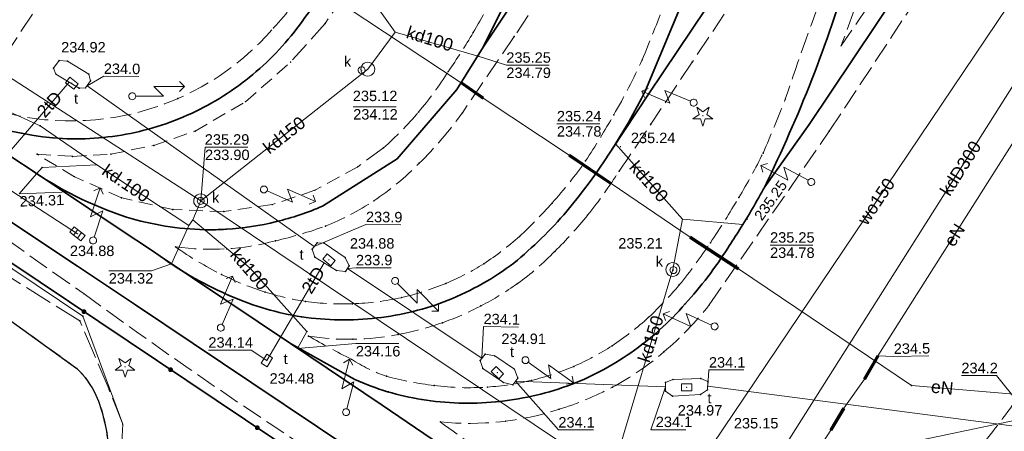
# Model space of a CAD drawing. Header units: metres. Extents: x 6603648 to 6604252, y 5739748 to 5740166.
# Tile 23 of 114: x 6603792 to 6603863, y 5739862 to 5739892. Entities that reach past the tile are written whole.
import ezdxf
from ezdxf.enums import TextEntityAlignment as Align

# ---------------------------------------------------------------- set-up
doc = ezdxf.new("R2010")
doc.units = ezdxf.units.M
for name, pattern in [('PRZER2-1', [1.5, 1, -0.5]), ('PRZER3-1', [2, 1.5, -0.5]), ('PRZER4-1', [2.5, 2, -0.5])]:
    doc.linetypes.add(name, pattern=pattern)
doc.layers.get('0').update_dxf_attribs({"linetype": 'CONTINUOUS'})
for name, color, linetype, lineweight, true_color in [('GSLKOG', 7, 'CONTINUOUS', 35, 0x0a0909), ('GSLKOU', 7, 'CONTINUOUS', 18, 0x0a0909), ('GSLKRW', 7, 'CONTINUOUS', 25, 0x0a0909), ('GSLTTR', 7, 'CONTINUOUS', 35, 0x0a0909), ('GSPPRB', 7, 'CONTINUOUS', 18, 0x0a0909), ('GSPRDI', 7, 'CONTINUOUS', 18, 0x008000), ('GSPWPS', 7, 'CONTINUOUS', 13, 0x0a0909), ('GSPWPS_O', 7, 'CONTINUOUS', 13, 0x0a0909), ('GSSINN', 7, 'CONTINUOUS', 18, 0x0a0909), ('GSSKOA', 7, 'CONTINUOUS', 18, 0x0a0909), ('GULENN', 1, 'CONTINUOUS', 18, 0xff0000), ('GULENN_O', 1, 'CONTINUOUS', 18, 0xff0000), ('GULEOR', 1, 'CONTINUOUS', 35, 0xff0000), ('GULKDP', 7, 'CONTINUOUS', 18, 0x803300), ('GULKDP_O', 7, 'CONTINUOUS', 18, 0x803300), ('GULTPR', 7, 'CONTINUOUS', 18, 0xff9100), ('GULTPR_O', 7, 'CONTINUOUS', 18, 0xff9100), ('GULWOP', 5, 'CONTINUOUS', 18, 0x0000ff), ('GULWOP_O', 5, 'CONTINUOUS', 18, 0x0000ff), ('GUPISL', 7, 'CONTINUOUS', 18, 0x0a0909), ('GUPKKS', 7, 'CONTINUOUS', 18, 0x0a0909), ('GUPKSD', 7, 'CONTINUOUS', 18, 0x803300), ('GUPKWZ', 7, 'CONTINUOUS', 18, 0x0a0909), ('GUPKWZ_O', 7, 'CONTINUOUS', 18, 0x0a0909), ('GUPTWZ', 7, 'CONTINUOUS', 18, 0x0a0909), ('GUPTWZ_O', 7, 'CONTINUOUS', 18, 0x0a0909), ('GUSIKP', 7, 'CONTINUOUS', 18, 0x0a0909), ('GZLTPR', 7, 'CONTINUOUS', 18, 0xff9100)]:
    doc.layers.add(name, color=color, linetype=linetype, lineweight=lineweight, true_color=true_color)
for name, color, linetype, true_color in [('GUPESH', 1, 'CONTINUOUS', 0xff0000), ('GUPESH_O', 1, 'CONTINUOUS', 0xff0000), ('GUPKSH', 7, 'CONTINUOUS', 0x803300), ('GUPKSH_O', 7, 'CONTINUOUS', 0x803300), ('GUPTSH', 7, 'CONTINUOUS', 0xff9100), ('GUPTSH_O', 7, 'CONTINUOUS', 0xff9100)]:
    doc.layers.add(name, color=color, linetype=linetype, true_color=true_color)
doc.styles.add('Arial', font='arial.ttf')

# ---------------------------------------------------------------- blocks, each defined once
blk = doc.blocks.new('GSPPRB0')
at = {"color": 0, "lineweight": 18}
blk.add_lwpolyline([(-0.007955, 0.0225), (0.007955, 0.0225), (0.0225, 0.007955), (0.0225, -0.007955), (0.007955, -0.0225), (-0.007955, -0.0225), (-0.0225, -0.007955), (-0.0225, 0.007955)], close=True, dxfattribs=at)
blk = doc.blocks.new('GSPWPS1')
blk.add_hatch(color=0).paths.add_polyline_path([(0, 0.045), (-0.011647, 0.043467), (-0.0225, 0.038971), (-0.03182, 0.03182), (-0.038971, 0.0225), (-0.043467, 0.011647), (-0.045, 0), (-0.043467, -0.011647), (-0.038971, -0.0225), (-0.03182, -0.03182), (-0.0225, -0.038971), (-0.011647, -0.043467), (0, -0.045), (0.011647, -0.043467), (0.0225, -0.038971), (0.03182, -0.03182), (0.038971, -0.0225), (0.043467, -0.011647), (0.045, 0), (0.043467, 0.011647), (0.038971, 0.0225), (0.03182, 0.03182), (0.0225, 0.038971), (0.011647, 0.043467)])
blk = doc.blocks.new('GUPISL1_5')
at = {"color": 0}
for points in [[(3.396745, 1.05234), (3.75, 0.7), (3.396745, 0.34766)], [(0.25, 0), (2.25, 0), (1.55, 0.7), (3.75, 0.7)]]:
    blk.add_lwpolyline(points, dxfattribs=at)
blk.add_lwpolyline([(0.25, 0), (0.241481, -0.064705), (0.216506, -0.125), (0.176777, -0.176777), (0.125, -0.216506), (0.064705, -0.241481), (0, -0.25), (-0.064705, -0.241481), (-0.125, -0.216506), (-0.176777, -0.176777), (-0.216506, -0.125), (-0.241481, -0.064705), (-0.25, 0), (-0.241481, 0.064705), (-0.216506, 0.125), (-0.176777, 0.176777), (-0.125, 0.216506), (-0.064705, 0.241481), (0, 0.25), (0.064705, 0.241481), (0.125, 0.216506), (0.176777, 0.176777), (0.216506, 0.125), (0.241481, 0.064705)], close=True, dxfattribs=at)
blk = doc.blocks.new('GUPESH1')
blk.add_hatch(color=0).paths.add_polyline_path([(0, 0.045), (-0.011647, 0.043467), (-0.0225, 0.038971), (-0.03182, 0.03182), (-0.038971, 0.0225), (-0.043467, 0.011647), (-0.045, 0), (-0.043467, -0.011647), (-0.038971, -0.0225), (-0.03182, -0.03182), (-0.0225, -0.038971), (-0.011647, -0.043467), (0, -0.045), (0.011647, -0.043467), (0.0225, -0.038971), (0.03182, -0.03182), (0.038971, -0.0225), (0.043467, -0.011647), (0.045, 0), (0.043467, 0.011647), (0.038971, 0.0225), (0.03182, 0.03182), (0.0225, 0.038971), (0.011647, 0.043467)])
blk = doc.blocks.new('GUPKKS1')
at = {"color": 0}
blk.add_lwpolyline([(0.5, -0.25), (-0.5, -0.25), (-0.5, 0.25), (0.5, 0.25)], close=True, dxfattribs=at)
for points in [[(-0.175, -0.25), (-0.175, 0.25)], [(0.175, -0.25), (0.175, 0.25)]]:
    blk.add_lwpolyline(points, dxfattribs=at)
blk = doc.blocks.new('GUPTSH1')
blk.add_hatch(color=0).paths.add_polyline_path([(0, 0.045), (-0.011647, 0.043467), (-0.0225, 0.038971), (-0.03182, 0.03182), (-0.038971, 0.0225), (-0.043467, 0.011647), (-0.045, 0), (-0.043467, -0.011647), (-0.038971, -0.0225), (-0.03182, -0.03182), (-0.0225, -0.038971), (-0.011647, -0.043467), (0, -0.045), (0.011647, -0.043467), (0.0225, -0.038971), (0.03182, -0.03182), (0.038971, -0.0225), (0.043467, -0.011647), (0.045, 0), (0.043467, 0.011647), (0.038971, 0.0225), (0.03182, 0.03182), (0.0225, 0.038971), (0.011647, 0.043467)])
blk = doc.blocks.new('GUPKWZ1_1')
at = {"color": 0}
blk.add_lwpolyline([(0.25, 0), (0.241481, -0.064705), (0.216506, -0.125), (0.176777, -0.176777), (0.125, -0.216506), (0.064705, -0.241481), (0, -0.25), (-0.064705, -0.241481), (-0.125, -0.216506), (-0.176777, -0.176777), (-0.216506, -0.125), (-0.241481, -0.064705), (-0.25, 0), (-0.241481, 0.064705), (-0.216506, 0.125), (-0.176777, 0.176777), (-0.125, 0.216506), (-0.064705, 0.241481), (0, 0.25), (0.064705, 0.241481), (0.125, 0.216506), (0.176777, 0.176777), (0.216506, 0.125), (0.241481, 0.064705)], close=True, dxfattribs=at)
blk = doc.blocks.new('GUPKSD1_1')
at = {"color": 0}
blk.add_lwpolyline([(0.5, 0), (0.482963, -0.12941), (0.433013, -0.25), (0.353553, -0.353553), (0.25, -0.433013), (0.12941, -0.482963), (0, -0.5), (-0.12941, -0.482963), (-0.25, -0.433013), (-0.353553, -0.353553), (-0.433013, -0.25), (-0.482963, -0.12941), (-0.5, 0), (-0.482963, 0.12941), (-0.433013, 0.25), (-0.353553, 0.353553), (-0.25, 0.433013), (-0.12941, 0.482963), (0, 0.5), (0.12941, 0.482963), (0.25, 0.433013), (0.353553, 0.353553), (0.433013, 0.25), (0.482963, 0.12941)], close=True, dxfattribs=at)
blk = doc.blocks.new('GSPRDI1')
blk.add_hatch(color=0).paths.add_polyline_path([(-0.045, 0), (-0.042798, -0.013906), (-0.036406, -0.02645), (-0.02645, -0.036406), (-0.013906, -0.042798), (0, -0.045), (0.013906, -0.042798), (0.02645, -0.036406), (0.036406, -0.02645), (0.042798, -0.013906), (0.045, 0), (0.042798, 0.013906), (0.036406, 0.02645), (0.02645, 0.036406), (0.013906, 0.042798), (0, 0.045), (-0.013906, 0.042798), (-0.02645, 0.036406), (-0.036406, 0.02645), (-0.042798, 0.013906)])
at = {"color": 0}
blk.add_lwpolyline([(0.088531, -0.272471), (-0.231778, -0.713338), (-0.231778, -0.168396), (-0.750048, 0), (-0.231778, 0.168396), (-0.231778, 0.713338), (0.088531, 0.272471), (0.606801, 0.440867), (0.286493, 0), (0.606801, -0.440867)], close=True, dxfattribs=at)
blk = doc.blocks.new('GUPTWZ1_3')
at = {"color": 0}
blk.add_lwpolyline([(0.375, -0.25), (-0.375, -0.25), (-0.375, 0.25), (0.375, 0.25)], close=True, dxfattribs=at)
blk = doc.blocks.new('GUPKSH1')
blk.add_hatch(color=0).paths.add_polyline_path([(0, 0.045), (-0.011647, 0.043467), (-0.0225, 0.038971), (-0.03182, 0.03182), (-0.038971, 0.0225), (-0.043467, 0.011647), (-0.045, 0), (-0.043467, -0.011647), (-0.038971, -0.0225), (-0.03182, -0.03182), (-0.0225, -0.038971), (-0.011647, -0.043467), (0, -0.045), (0.011647, -0.043467), (0.0225, -0.038971), (0.03182, -0.03182), (0.038971, -0.0225), (0.043467, -0.011647), (0.045, 0), (0.043467, 0.011647), (0.038971, 0.0225), (0.03182, 0.03182), (0.0225, 0.038971), (0.011647, 0.043467)])
blk = doc.blocks.new('GSLKOG2')
blk.add_hatch(color=0).paths.add_polyline_path([(0, 0.175), (-0.045293, 0.169037), (-0.0875, 0.151554), (-0.123744, 0.123744), (-0.151554, 0.0875), (-0.169037, 0.045293), (-0.175, 0), (-0.169037, -0.045293), (-0.151554, -0.0875), (-0.123744, -0.123744), (-0.0875, -0.151554), (-0.045293, -0.169037), (0, -0.175), (0.045293, -0.169037), (0.0875, -0.151554), (0.123744, -0.123744), (0.151554, -0.0875), (0.169037, -0.045293), (0.175, 0), (0.169037, 0.045293), (0.151554, 0.0875), (0.123744, 0.123744), (0.0875, 0.151554), (0.045293, 0.169037)])

msp = doc.modelspace()

# ---------------------------------------------------------------- linework, layer by layer
at = {"layer": 'GSLKOG', "color": 18, "linetype": 'Continuous', "lineweight": 35, "true_color": 0x0a0909}
msp.add_lwpolyline([(6603771.837, 5739885.495), (6603774.387, 5739885.838), (6603818.72, 5739856.164), (6603817.45, 5739847.15)], dxfattribs=at)
at = {"layer": 'GSLKOU', "color": 18, "linetype": 'PRZER3-1', "lineweight": 18, "true_color": 0x0a0909}
for points in [[(6603846.269, 5739918.904), (6603827.499, 5739890.773)], [(6603855.902, 5739912.366), (6603840.299, 5739888.929)], [(6603862.985, 5739907.797), (6603850.998, 5739890.073)], [(6603850.151, 5739883.965), (6603864.983, 5739906.437)], [(6603817.441, 5739897.042), (6603813.897, 5739891.7)], [(6603852.639, 5739894.557), (6603850.998, 5739890.073)], [(6603813.897, 5739891.7), (6603811.42, 5739888.93)], [(6603827.499, 5739890.773), (6603823.768, 5739885.297)], [(6603840.299, 5739888.929), (6603837.318, 5739884.468)], [(6603774.708, 5739887.725), (6603796.564, 5739872.269)], [(6603841.529, 5739871.49), (6603850.151, 5739883.965)], [(6603818.088, 5739882.763), (6603816.24, 5739881.41)]]:
    msp.add_lwpolyline(points, dxfattribs=at)
for points in [[(6603812.776, 5739894.728, -0.045807), (6603810.193, 5739891.386)], [(6603846.994, 5739886.262, -0.009866), (6603850.014, 5739894.774)], [(6603826.375, 5739894.431, -0.020434), (6603824.553, 5739891.054)], [(6603836.695, 5739889.086, 0.006316), (6603838.314, 5739893.15)], [(6603810.193, 5739891.386, -0.31729), (6603788.64, 5739886.01)], [(6603824.553, 5739891.054, -0.014948), (6603822.749, 5739888.247)], [(6603834.654, 5739885.145, 0.024868), (6603836.695, 5739889.086)], [(6603822.749, 5739888.247, -0.035382), (6603820.616, 5739885.344)], [(6603845.391, 5739882.399, 0.008291), (6603846.994, 5739886.262)], [(6603820.616, 5739885.344, -0.037658), (6603818.088, 5739882.763)], [(6603823.768, 5739885.297, -0.0456), (6603820.66, 5739881.664)], [(6603832.63, 5739881.834, 0.016514), (6603834.654, 5739885.145)], [(6603837.318, 5739884.468, -0.006388), (6603835.035, 5739881.102)], [(6603843.645, 5739879.204, 0.024859), (6603845.391, 5739882.399)], [(6603820.66, 5739881.664, -0.054483), (6603817.404, 5739878.968)], [(6603830.22, 5739878.805, 0.030817), (6603832.63, 5739881.834)], [(6603835.035, 5739881.102, -0.029968), (6603832.778, 5739877.946)], [(6603841.61, 5739875.952, 0.015175), (6603843.645, 5739879.204)], [(6603817.404, 5739878.968, -0.050221), (6603813.919, 5739877.148)], [(6603827.877, 5739876.407, 0.023613), (6603830.22, 5739878.805)], [(6603832.778, 5739877.946, -0.030523), (6603830.41, 5739875.328)], [(6603813.919, 5739877.148, -0.031274), (6603810.34, 5739876.096)], [(6603825.316, 5739874.446, 0.035174), (6603827.877, 5739876.407)], [(6603810.34, 5739876.096, -0.101946), (6603803.137, 5739875.662)], [(6603803.137, 5739875.662, 0.041557), (6603806.447, 5739873.678)], [(6603839.37, 5739872.917, 0.018936), (6603841.61, 5739875.952)], [(6603830.41, 5739875.328, -0.045112), (6603827.735, 5739873.014)], [(6603822.574, 5739873.03, 0.043336), (6603825.316, 5739874.446)], [(6603806.447, 5739873.678, 0.041828), (6603809.584, 5739872.41)], [(6603819.404, 5739872.017, 0.04335), (6603822.574, 5739873.03)], [(6603827.735, 5739873.014, -0.033254), (6603825.107, 5739871.421)], [(6603837.166, 5739870.592, 0.028266), (6603839.37, 5739872.917)], [(6603827.54, 5739851.886, -0.024262), (6603796.564, 5739872.269)], [(6603809.584, 5739872.41, 0.041217), (6603812.498, 5739871.738)], [(6603812.498, 5739871.738, 0.043364), (6603815.872, 5739871.566)], [(6603815.872, 5739871.566, 0.047201), (6603819.404, 5739872.017)], [(6603825.107, 5739871.421, -0.036719), (6603822.331, 5739870.205)], [(6603841.529, 5739871.49, -0.051738), (6603838.256, 5739868.104)], [(6603822.331, 5739870.205, -0.038629), (6603819.157, 5739869.361)], [(6603834.537, 5739868.549, 0.038638), (6603837.166, 5739870.592)], [(6603819.157, 5739869.361, -0.088265), (6603812.698, 5739869.242)], [(6603812.698, 5739869.242, 0.011952), (6603815.792, 5739867.574)], [(6603831.776, 5739867.064, 0.040479), (6603834.537, 5739868.549)], [(6603838.256, 5739868.104, -0.05403), (6603834.556, 5739865.569)], [(6603815.792, 5739867.574, 0.058112), (6603818.307, 5739866.354)], [(6603828.745, 5739866.063, 0.044088), (6603831.776, 5739867.064)], [(6603818.307, 5739866.354, 0.0383), (6603821.751, 5739865.693)], [(6603821.751, 5739865.693, 0.04907), (6603825.564, 5739865.579)], [(6603825.564, 5739865.579, 0.042208), (6603828.745, 5739866.063)], [(6603834.556, 5739865.569, -0.045169), (6603830.727, 5739863.982)], [(6603861.34, 5739861.675, 0.02071), (6603864.233, 5739865.553)], [(6603822.184, 5739863.071, 0.101991), (6603830.727, 5739863.982)], [(6603822.184, 5739863.071, 0.020375), (6603827.172, 5739859.72)], [(6603855.048, 5739853.747, 0.127616), (6603865.105, 5739862.49)]]:
    msp.add_lwpolyline(points, format="xyb", dxfattribs=at)
at = {"layer": 'GSLKRW', "color": 18, "linetype": 'Continuous', "lineweight": 25, "true_color": 0x0a0909}
msp.add_lwpolyline([(6603774.708, 5739887.725), (6603773.043, 5739885.961), (6603771.149, 5739884.663), (6603771.536, 5739884.31), (6603772.18, 5739884.113), (6603796.051, 5739866.918, -0.084749), (6603797.42, 5739865.005, -0.077718), (6603798.303, 5739861.357)], format="xyb", dxfattribs=at)
at = {"layer": 'GSLTTR', "color": 18, "linetype": 'Continuous', "lineweight": 35, "true_color": 0x0a0909}
for points in [[(6603836.72, 5739937.65), (6603835.18, 5739935.33), (6603829.2, 5739926.38), (6603825.54, 5739920.03, 0.007558), (6603822.77, 5739913.35, -0.038789), (6603817.38, 5739899.88), (6603815.03, 5739895.81, -0.027932), (6603812.44, 5739892.13, -0.063952), (6603808.95, 5739888.26, -0.065921), (6603804.58, 5739885.39, -0.066599), (6603799.58, 5739883.75, -0.065603), (6603794.35, 5739883.48, -0.131737), (6603782.92, 5739887.77)], [(6603825.262, 5739890.009), (6603827.049, 5739893.6), (6603828.762, 5739897.118), (6603830.207, 5739900.442), (6603831.721, 5739904.481), (6603833.12, 5739909.022, -0.017932), (6603834.009, 5739911.768, -0.012022), (6603835.33, 5739914.964, -0.01751), (6603836.86, 5739918.205, -0.036946), (6603840.115, 5739923.59), (6603845.495, 5739931.771)], [(6603865.08, 5739918.63), (6603863.33, 5739915.97), (6603857.29, 5739906.95, 0.030318), (6603854.12, 5739901.47, 0.0104), (6603851.63, 5739895.63, -0.041478), (6603845.51, 5739879.98)], [(6603869.61, 5739915.59), (6603867.79, 5739912.89), (6603858.25, 5739898.71), (6603848.71, 5739884.46), (6603845.51, 5739879.98, -0.017346), (6603843.71, 5739876.89, -0.008849), (6603842.85, 5739875.57, -0.04593), (6603839.79, 5739871.56, -0.062973), (6603835.88, 5739868.05, -0.065829), (6603831.29, 5739865.65, -0.061899), (6603826.17, 5739864.52, -0.064893), (6603820.85, 5739864.69, -0.068151), (6603816.04, 5739866.13), (6603811.42, 5739868.7)], [(6603825.79, 5739858.98), (6603818, 5739864.29), (6603811.42, 5739868.7), (6603802.04, 5739874.99), (6603801.49, 5739875.36), (6603799.15, 5739876.91), (6603792.62, 5739881.29), (6603791.73, 5739881.86), (6603782.92, 5739887.77), (6603782.01, 5739888.36), (6603779.54, 5739890.04), (6603778.54, 5739890.71), (6603773.44, 5739894.15), (6603768.84, 5739897.19), (6603767.96, 5739897.79), (6603763.99, 5739900.47), (6603761.3, 5739902.23), (6603759.56, 5739903.43), (6603758.67, 5739904.01), (6603754.46, 5739906.84), (6603752.05, 5739908.44), (6603750.39, 5739909.54), (6603749.51, 5739910.14), (6603745.17, 5739913.05, -0.023956)], [(6603742.91, 5739909.87), (6603747.27, 5739906.96), (6603750.35, 5739904.88), (6603754.05, 5739902.42), (6603756.43, 5739900.81), (6603761.44, 5739897.46), (6603765.84, 5739894.5), (6603771.17, 5739890.94), (6603776.36, 5739887.46), (6603779.22, 5739885.53), (6603783.43, 5739882.73), (6603787.62, 5739879.93), (6603791.88, 5739877.08), (6603796.09, 5739874.27), (6603800.25, 5739871.48), (6603804.42, 5739868.7), (6603808.62, 5739865.88), (6603813.35, 5739862.72), (6603824.47, 5739855.25, 0.050662), (6603829.91, 5739852.14, 0.049316), (6603835.37, 5739850.3, 0.031553), (6603844.67, 5739849.35), (6603855.71, 5739848.67), (6603871.3, 5739847.64)], [(6603802.04, 5739874.99, 0.060682), (6603807.17, 5739872.1, 0.066274), (6603812.21, 5739870.63, 0.065449), (6603817.63, 5739870.55, 0.067072), (6603822.75, 5739871.82, 0.065347), (6603827.47, 5739874.49, 0.040796), (6603831.28, 5739878.21, 0.05621), (6603836.95, 5739886.89), (6603839.9, 5739894.04), (6603842.12, 5739900.14)], [(6603813.72, 5739878.59, -0.042708), (6603810.4, 5739877.47, -0.046261), (6603806.78, 5739876.92, -0.019065), (6603805.24, 5739876.89, -0.069522), (6603799.61, 5739877.8, -0.074384), (6603792.62, 5739881.29)]]:
    msp.add_lwpolyline(points, format="xyb", dxfattribs=at)
for points in [[(6603813.72, 5739878.59), (6603819.068, 5739881.992), (6603823.366, 5739886.97), (6603825.262, 5739890.009), (6603845.265, 5739920.008), (6603850.749, 5739928.247)], [(6603860.6, 5739921.64), (6603858.87, 5739919.06), (6603853.5, 5739911.04), (6603845.36, 5739898.85), (6603837.21, 5739886.69), (6603834.54, 5739882.67)]]:
    msp.add_lwpolyline(points, dxfattribs=at)
at = {"layer": 'GSSINN', "color": 18, "linetype": 'PRZER2-1', "lineweight": 18, "true_color": 0x0a0909}
msp.add_lwpolyline([(6603816.24, 5739881.41), (6603813.16, 5739879.72), (6603810.1, 5739878.69), (6603806.61, 5739878.19), (6603802.94, 5739878.34), (6603799.25, 5739879.18), (6603795.87, 5739880.7), (6603793.18, 5739882.31), (6603795.73, 5739882.16), (6603798.49, 5739882.32), (6603801.59, 5739882.95), (6603804.56, 5739883.98), (6603808.18, 5739886.09), (6603811.42, 5739888.93)], dxfattribs=at)
msp.add_lwpolyline([(6603768.764, 5739882.374, 0.131506), (6603765.974, 5739878.348, 0.118877), (6603766.057, 5739871.728, 0.108677), (6603767.814, 5739867.913), (6603770.063, 5739865.527), (6603785.55, 5739854.5, 0.243725), (6603792.04, 5739853.77), (6603792.989, 5739854.064), (6603794.605, 5739855.257), (6603797.146, 5739858.719), (6603798.303, 5739861.357, 0.037563), (6603798.017, 5739863.157, 0.155496), (6603796.051, 5739866.918), (6603772.18, 5739884.113), (6603771.536, 5739884.31)], format="xyb", close=True, dxfattribs=at)
at = {"layer": 'GSSKOA', "color": 18, "linetype": 'PRZER3-1', "lineweight": 18, "true_color": 0x0a0909}
msp.add_lwpolyline([(6603791.25, 5739912.51), (6603801.67, 5739905.73), (6603788.64, 5739886.01, -0.039656), (6603783.16, 5739888.99), (6603777.88, 5739892.53)], format="xyb", close=True, dxfattribs=at)
at = {"layer": 'GULENN', "color": 1, "linetype": 'Continuous', "lineweight": 18, "true_color": 0xff0000}
msp.add_lwpolyline([(6603853.655, 5739867.832), (6603864.66, 5739885.176), (6603875.074, 5739901.998), (6603875.746, 5739902.718, -0.231889), (6603877.431, 5739903.204)], format="xyb", dxfattribs=at)
for points in [[(6603823.685, 5739887.456), (6603815.423, 5739892.911)], [(6603831.451, 5739882.25), (6603825.257, 5739886.347)], [(6603840.141, 5739876.353), (6603834.473, 5739880.2)], [(6603886.295, 5739863.235), (6603882.971, 5739863.408), (6603856.059, 5739865.69), (6603843.618, 5739874.082)], [(6603851.201, 5739864.052), (6603852.689, 5739866.152)], [(6603845.35, 5739856.533), (6603846.565, 5739856.808), (6603850.272, 5739862.473)]]:
    msp.add_lwpolyline(points, dxfattribs=at)
at = {"layer": 'GULEOR', "color": 1, "linetype": 'Continuous', "lineweight": 35, "true_color": 0xff0000}
for points in [[(6603825.229, 5739886.306), (6603823.656, 5739887.415)], [(6603823.714, 5739887.496), (6603825.286, 5739886.388)], [(6603834.445, 5739880.159), (6603831.423, 5739882.209)], [(6603831.479, 5739882.291), (6603834.501, 5739880.242)], [(6603843.59, 5739874.04), (6603840.114, 5739876.311)], [(6603840.169, 5739876.395), (6603843.645, 5739874.124)], [(6603852.645, 5739866.177), (6603853.612, 5739867.857)], [(6603853.699, 5739867.807), (6603852.732, 5739866.127)], [(6603850.229, 5739862.498), (6603851.157, 5739864.077)], [(6603851.244, 5739864.027), (6603850.315, 5739862.448)]]:
    msp.add_lwpolyline(points, dxfattribs=at)
at = {"layer": 'GULKDP', "color": 36, "linetype": 'Continuous', "lineweight": 18, "true_color": 0x803300}
for points in [[(6603990.419, 5739850.718), (6603970.741, 5739851.771), (6603969.771, 5739851.904), (6603946.905, 5739853.447), (6603945.872, 5739853.066), (6603933.785, 5739854.314), (6603912.107, 5739855.46), (6603897.847, 5739856.128), (6603898.732, 5739857.042), (6603897.847, 5739856.128), (6603875, 5739857.198), (6603834.465, 5739859.186), (6603804.951, 5739878.959), (6603779.971, 5739895.121), (6603766.206, 5739905.698), (6603764.477, 5739907.103)], [(6603846.499, 5739860.607), (6603872.694, 5739902)], [(6603816.964, 5739888.421), (6603818.931, 5739891.081), (6603815.308, 5739896.169)], [(6603796.097, 5739876.591), (6603775.818, 5739889.746), (6603772.693, 5739891.955)], [(6603818.931, 5739891.081), (6603824.977, 5739889.342)], [(6603816.964, 5739888.421), (6603804.951, 5739878.959)], [(6603783.366, 5739887.458), (6603783.963, 5739888.08), (6603786.051, 5739887.702), (6603793.4, 5739884.358), (6603797.487, 5739881.56), (6603804.106, 5739877.191)], [(6603834.775, 5739883.067), (6603839.595, 5739877.642), (6603838.898, 5739874.028)], [(6603797.487, 5739881.56), (6603793.55, 5739881.361), (6603793.149, 5739880.913)], [(6603804.951, 5739878.959), (6603804.388, 5739877.607), (6603804.106, 5739877.191)], [(6603804.106, 5739877.191), (6603802.842, 5739874.426)], [(6603804.388, 5739877.607), (6603808.499, 5739874.129), (6603812.581, 5739869.58), (6603811.916, 5739868.356)], [(6603839.595, 5739877.642), (6603843.934, 5739877.259)], [(6603834.465, 5739859.186), (6603838.898, 5739874.028)], [(6603845.681, 5739859.471), (6603858.989, 5739862.238), (6603866.1, 5739863.72), (6603866.987, 5739864.681)]]:
    msp.add_lwpolyline(points, dxfattribs=at)
at = {"layer": 'GULTPR', "color": 30, "linetype": 'Continuous', "lineweight": 18, "true_color": 0xff9100}
for points in [[(6603798.53, 5739848.25), (6603799.34, 5739862.92), (6603796.47, 5739870.68), (6603772.96, 5739886.44), (6603767.132, 5739891.513)], [(6603795.49, 5739887.494), (6603789.77, 5739880.825)], [(6603796.781, 5739887.24), (6603813.11, 5739875.692)], [(6603813.826, 5739874.509), (6603809.713, 5739867.482)], [(6603815.5, 5739874.113), (6603825.186, 5739867.644)], [(6603827.593, 5739866.003), (6603838.372, 5739865.602)], [(6603841.41, 5739865.646), (6603865.304, 5739862.535)]]:
    msp.add_lwpolyline(points, dxfattribs=at)
at = {"layer": 'GULWOP', "color": 5, "linetype": 'Continuous', "lineweight": 18, "true_color": 0x0000ff}
msp.add_lwpolyline([(6603825.656, 5739849.078), (6603825.941, 5739853.814), (6603837.788, 5739855.542), (6603869.267, 5739902.302), (6603868.152, 5739903.059), (6603866.813, 5739903.963), (6603828.065, 5739929.382), (6603823.148, 5739932.634), (6603789.626, 5739954.786), (6603786.394, 5739957.382), (6603756.52, 5739976.667)], dxfattribs=at)
at = {"layer": 'GUPESH_O', "color": 1, "linetype": 'Continuous', "lineweight": 13, "true_color": 0xff0000, "flags": 128}
msp.add_lwpolyline([(6603853.655, 5739867.832), (6603854.797, 5739867.786), (6603857.317, 5739867.823)], dxfattribs=at)
at = {"layer": 'GUPKSH_O', "color": 36, "linetype": 'Continuous', "lineweight": 13, "true_color": 0x803300, "flags": 128}
for points in [[(6603824.977, 5739889.342), (6603826.931, 5739888.715), (6603830.011, 5739888.715)], [(6603815.917, 5739885.728), (6603818.997, 5739885.728)], [(6603830.569, 5739884.503), (6603833.649, 5739884.503)], [(6603804.951, 5739878.959), (6603805.262, 5739882.817), (6603808.342, 5739882.817)], [(6603793.149, 5739880.913), (6603791.907, 5739879.466), (6603794.985, 5739879.587)], [(6603845.896, 5739875.786), (6603848.976, 5739875.786)], [(6603802.842, 5739874.426), (6603801.415, 5739873.94), (6603798.335, 5739873.94)], [(6603811.916, 5739868.356), (6603816.109, 5739868.709), (6603819.189, 5739868.704)]]:
    msp.add_lwpolyline(points, dxfattribs=at)
at = {"layer": 'GUPTSH_O', "color": 30, "linetype": 'Continuous', "lineweight": 13, "true_color": 0xff9100, "flags": 128}
for points in [[(6603796.781, 5739887.24), (6603797.98, 5739887.913), (6603800.5, 5739887.9)], [(6603813.11, 5739875.692), (6603816.833, 5739877.261), (6603819.353, 5739877.244)], [(6603815.5, 5739874.113), (6603816.117, 5739874.156), (6603818.637, 5739874.158)], [(6603825.175, 5739867.69), (6603825.283, 5739869.934), (6603827.802, 5739869.89)], [(6603809.713, 5739867.482), (6603808.584, 5739868.238), (6603805.504, 5739868.238)], [(6603841.41, 5739865.646), (6603841.501, 5739866.807), (6603844.021, 5739866.807)], [(6603865.304, 5739862.535), (6603862.175, 5739866.402), (6603859.655, 5739866.402)], [(6603827.593, 5739866.003), (6603830.671, 5739862.497), (6603833.191, 5739862.497)], [(6603838.372, 5739865.602), (6603837.325, 5739862.515), (6603839.845, 5739862.515)]]:
    msp.add_lwpolyline(points, dxfattribs=at)
at = {"layer": 'GUSIKP', "color": 30, "linetype": 'Continuous', "lineweight": 18, "true_color": 0xff9100}
for points in [[(6603794.769, 5739889.047), (6603795.372, 5739889.01), (6603796.896, 5739888.067), (6603797.025, 5739887.594), (6603796.678, 5739887.09), (6603796.202, 5739887.066), (6603794.544, 5739888.062), (6603794.36, 5739888.507)], [(6603813.318, 5739875.95), (6603813.838, 5739875.932), (6603815.337, 5739874.891), (6603815.623, 5739874.299), (6603815.368, 5739873.892), (6603814.716, 5739873.956), (6603813.158, 5739874.924), (6603812.957, 5739875.495)], [(6603825.045, 5739867.481), (6603825.414, 5739867.936), (6603826.092, 5739867.832), (6603827.506, 5739866.855), (6603827.758, 5739866.221), (6603827.395, 5739865.74), (6603826.716, 5739865.902), (6603825.243, 5739866.91)], [(6603838.37, 5739865.905), (6603838.916, 5739866.126), (6603840.925, 5739866.187), (6603841.42, 5739865.987), (6603841.402, 5739865.376), (6603840.888, 5739865.036), (6603838.89, 5739864.916), (6603838.373, 5739865.295)]]:
    msp.add_lwpolyline(points, close=True, dxfattribs=at)
at = {"layer": 'GZLTPR', "color": 30, "linetype": 'PRZER4-1', "lineweight": 18, "true_color": 0xff9100}
msp.add_lwpolyline([(6603799.34, 5739862.92), (6603798.36, 5739865.41), (6603796.25, 5739870.35), (6603772.8, 5739884.91), (6603780.86, 5739894.39), (6603790.58, 5739910.22), (6603798.08, 5739922.06), (6603800.905, 5739922.975)], dxfattribs=at)

# ---------------------------------------------------------------- block references
at = {"layer": 'GSLKOG', "color": 18, "linetype": 'Continuous', "lineweight": 35, "true_color": 0x0a0909, "rotation": 326.2038883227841}
for p in [(6603796.554, 5739871.001), (6603796.554, 5739871.001), (6603802.786, 5739866.829), (6603802.786, 5739866.829), (6603809.019, 5739862.657), (6603809.019, 5739862.657)]:
    msp.add_blockref('GSLKOG2', p, dxfattribs=at)
at = {"layer": 'GSPPRB', "color": 18, "linetype": 'Continuous', "lineweight": 18, "true_color": 0x0a0909, "rotation": 90}
for p in [(6603810.193, 5739891.386), (6603813.897, 5739891.7), (6603824.553, 5739891.054), (6603827.499, 5739890.773), (6603825.262, 5739890.009), (6603794.769, 5739889.047), (6603795.372, 5739889.01), (6603836.695, 5739889.086), (6603794.36, 5739888.507), (6603811.42, 5739888.93), (6603840.299, 5739888.929), (6603794.544, 5739888.062), (6603796.896, 5739888.067), (6603797.025, 5739887.594), (6603808.95, 5739888.26), (6603822.749, 5739888.247), (6603796.202, 5739887.066), (6603796.678, 5739887.09), (6603823.366, 5739886.97), (6603823.685, 5739887.456), (6603836.95, 5739886.89), (6603803.302, 5739886.31), (6603825.257, 5739886.347), (6603837.21, 5739886.69), (6603846.994, 5739886.262), (6603808.18, 5739886.09), (6603804.58, 5739885.39), (6603820.616, 5739885.344), (6603823.768, 5739885.297), (6603834.654, 5739885.145), (6603847.82, 5739885.04), (6603793.4, 5739884.358), (6603837.318, 5739884.468), (6603848.71, 5739884.46), (6603794.35, 5739883.48), (6603799.58, 5739883.75), (6603804.56, 5739883.98), (6603850.151, 5739883.965), (6603801.59, 5739882.95), (6603818.088, 5739882.763), (6603834.54, 5739882.67), (6603793.18, 5739882.31), (6603795.73, 5739882.16), (6603798.49, 5739882.32), (6603819.068, 5739881.992), (6603831.451, 5739882.25), (6603845.391, 5739882.399), (6603792.62, 5739881.29), (6603793.55, 5739881.361), (6603816.24, 5739881.41), (6603820.66, 5739881.664), (6603832.63, 5739881.834), (6603795.87, 5739880.7), (6603835.035, 5739881.102), (6603834.473, 5739880.2), (6603845.51, 5739879.98), (6603799.25, 5739879.18), (6603813.16, 5739879.72), (6603843.645, 5739879.204), (6603796.9, 5739878.85), (6603810.1, 5739878.69), (6603813.72, 5739878.59), (6603817.404, 5739878.968), (6603830.22, 5739878.805), (6603799.61, 5739877.8), (6603802.94, 5739878.34), (6603806.61, 5739878.19), (6603831.28, 5739878.21), (6603832.778, 5739877.946), (6603810.4, 5739877.47), (6603813.919, 5739877.148), (6603799.15, 5739876.91), (6603805.24, 5739876.89), (6603806.78, 5739876.92), (6603827.877, 5739876.407), (6603840.141, 5739876.353), (6603843.71, 5739876.89), (6603803.137, 5739875.662), (6603810.34, 5739876.096), (6603813.318, 5739875.95), (6603813.838, 5739875.932), (6603841.61, 5739875.952), (6603842.85, 5739875.57), (6603801.49, 5739875.36), (6603802.04, 5739874.99), (6603806.821, 5739875.515), (6603812.957, 5739875.495), (6603813.158, 5739874.924), (6603815.337, 5739874.891), (6603830.41, 5739875.328), (6603796.09, 5739874.27), (6603815.623, 5739874.299), (6603825.316, 5739874.446), (6603827.47, 5739874.49), (6603806.447, 5739873.678), (6603808.499, 5739874.129), (6603814.716, 5739873.956), (6603815.368, 5739873.892), (6603843.618, 5739874.082), (6603822.574, 5739873.03), (6603827.735, 5739873.014), (6603839.37, 5739872.917), (6603796.564, 5739872.269), (6603807.17, 5739872.1), (6603809.584, 5739872.41), (6603819.404, 5739872.017), (6603800.25, 5739871.48), (6603812.498, 5739871.738), (6603815.872, 5739871.566), (6603822.75, 5739871.82), (6603825.107, 5739871.421), (6603839.79, 5739871.56), (6603841.529, 5739871.49), (6603796.47, 5739870.68), (6603812.21, 5739870.63), (6603796.25, 5739870.35), (6603817.63, 5739870.55), (6603822.331, 5739870.205), (6603837.166, 5739870.592), (6603812.581, 5739869.58), (6603812.698, 5739869.242), (6603819.157, 5739869.361), (6603804.42, 5739868.7), (6603811.42, 5739868.7), (6603815.893, 5739869.016), (6603834.537, 5739868.549), (6603825.414, 5739867.936), (6603826.092, 5739867.832), (6603835.88, 5739868.05), (6603838.256, 5739868.104), (6603815.792, 5739867.574), (6603825.045, 5739867.481), (6603831.776, 5739867.064), (6603796.051, 5739866.918), (6603818.307, 5739866.354), (6603825.243, 5739866.91), (6603827.506, 5739866.855), (6603808.62, 5739865.88), (6603816.04, 5739866.13), (6603821.751, 5739865.693), (6603826.716, 5739865.902), (6603827.395, 5739865.74), (6603827.758, 5739866.221), (6603828.745, 5739866.063), (6603831.29, 5739865.65), (6603838.37, 5739865.905), (6603838.916, 5739866.126), (6603840.925, 5739866.187), (6603841.42, 5739865.987), (6603852.689, 5739866.152), (6603856.059, 5739865.69), (6603797.42, 5739865.005), (6603798.36, 5739865.41), (6603818.45, 5739865.23), (6603825.564, 5739865.579), (6603834.556, 5739865.569), (6603838.373, 5739865.295), (6603840.888, 5739865.036), (6603841.402, 5739865.376), (6603818, 5739864.29), (6603820.85, 5739864.69), (6603826.17, 5739864.52), (6603838.89, 5739864.916), (6603830.727, 5739863.982), (6603851.201, 5739864.052), (6603798.017, 5739863.157), (6603799.34, 5739862.92), (6603822.184, 5739863.071), (6603826.884, 5739863.135), (6603813.35, 5739862.72), (6603850.272, 5739862.473)]:
    msp.add_blockref('GSPPRB0', p, dxfattribs=at)
at = {"layer": 'GSPRDI', "color": 96, "linetype": 'Continuous', "lineweight": 18, "true_color": 0x008000, "rotation": 90}
for p in [(6603841.066, 5739885.083), (6603799.509, 5739867.037)]:
    msp.add_blockref('GSPRDI1', p, dxfattribs=at)
at = {"layer": 'GSPWPS', "color": 18, "linetype": 'Continuous', "lineweight": 13, "true_color": 0x0a0909, "rotation": 90}
for p in [(6603835.136, 5739882.861), (6603844.273, 5739877.652)]:
    msp.add_blockref('GSPWPS1', p, dxfattribs=at)
at = {"layer": 'GUPESH', "color": 1, "linetype": 'Continuous', "lineweight": 5, "true_color": 0xff0000, "rotation": 90}
for p in [(6603853.655, 5739867.832), (6603852.689, 5739866.152), (6603851.201, 5739864.052), (6603850.272, 5739862.473)]:
    msp.add_blockref('GUPESH1', p, dxfattribs=at)
at = {"layer": 'GUPISL', "color": 18, "linetype": 'Continuous', "lineweight": 18, "true_color": 0x0a0909}
for p, rotation in [((6603840.397, 5739886.02), 156.9074849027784), ((6603800.029, 5739886.482), 359.9999974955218), ((6603848.864, 5739880.318), 151.4059041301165), ((6603809.496, 5739879.78), 336.3296900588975), ((6603797.212, 5739876.117), 71.77910435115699), ((6603806.398, 5739869.842), 66.55897176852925), ((6603818.93, 5739873.208), 314.5552177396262), ((6603841.91, 5739869.937), 155.7527458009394), ((6603828.306, 5739867.514), 323.9504161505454), ((6603815.408, 5739863.775), 75.87991065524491)]:
    msp.add_blockref('GUPISL1_5', p, dxfattribs=dict(at, rotation=rotation))
at = {"layer": 'GUPKKS', "color": 18, "linetype": 'Continuous', "lineweight": 18, "true_color": 0x0a0909, "rotation": 321.6287665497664}
msp.add_blockref('GUPKKS1', (6603796.097, 5739876.591), dxfattribs=at)
at = {"layer": 'GUPKSD', "color": 36, "linetype": 'Continuous', "lineweight": 18, "true_color": 0x803300, "rotation": 90}
for p in [(6603816.964, 5739888.421), (6603804.951, 5739878.959), (6603838.898, 5739874.028)]:
    msp.add_blockref('GUPKSD1_1', p, dxfattribs=at)
at = {"layer": 'GUPKSH', "color": 36, "linetype": 'Continuous', "lineweight": 5, "true_color": 0x803300, "rotation": 90}
for p in [(6603824.977, 5739889.342), (6603816.525, 5739888.352), (6603816.964, 5739888.421), (6603793.4, 5739884.358), (6603834.775, 5739883.067), (6603793.55, 5739881.361), (6603793.149, 5739880.913), (6603804.951, 5739878.959), (6603804.951, 5739878.959), (6603843.934, 5739877.259), (6603796.097, 5739876.591), (6603802.842, 5739874.426), (6603838.948, 5739873.989), (6603812.581, 5739869.58), (6603811.916, 5739868.356)]:
    msp.add_blockref('GUPKSH1', p, dxfattribs=at)
at = {"layer": 'GUPKWZ', "color": 18, "linetype": 'Continuous', "lineweight": 18, "true_color": 0x0a0909, "rotation": 90}
for p in [(6603816.525, 5739888.352), (6603804.951, 5739878.959), (6603838.948, 5739873.989)]:
    msp.add_blockref('GUPKWZ1_1', p, dxfattribs=at)
at = {"layer": 'GUPTSH', "color": 30, "linetype": 'Continuous', "lineweight": 5, "true_color": 0xff9100, "rotation": 90}
for p in [(6603795.684, 5739887.413), (6603796.781, 5739887.24), (6603813.11, 5739875.692), (6603814.171, 5739874.718), (6603815.5, 5739874.113), (6603809.712, 5739867.492), (6603809.713, 5739867.482), (6603825.186, 5739867.644), (6603826.287, 5739866.612), (6603827.593, 5739866.003), (6603841.41, 5739865.646), (6603838.372, 5739865.602), (6603839.898, 5739865.566), (6603799.34, 5739862.92)]:
    msp.add_blockref('GUPTSH1', p, dxfattribs=at)
at = {"layer": 'GUPTWZ', "color": 18, "linetype": 'Continuous', "lineweight": 18, "true_color": 0x0a0909}
for p, rotation in [((6603795.684, 5739887.413), 320.9358301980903), ((6603814.171, 5739874.718), 320.8745224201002), ((6603809.712, 5739867.492), 57.71020215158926), ((6603826.287, 5739866.612), 316.3931260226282), ((6603839.898, 5739865.566), 359.9999974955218)]:
    msp.add_blockref('GUPTWZ1_3', p, dxfattribs=dict(at, rotation=rotation))

# ---------------------------------------------------------------- texts
at = {"layer": 'GSPWPS_O', "color": 18, "linetype": 'Continuous', "lineweight": 0, "true_color": 0x0a0909, "style": 'Arial'}
for s, rotation, p in [('235.24', 360, (6603835.886, 5739883.111)), ('235.25', 54.57159, (6603845.312, 5739877.475))]:
    msp.add_text(s, height=0.75, rotation=rotation, dxfattribs=at).set_placement(p)
at = {"layer": 'GULENN_O', "color": 1, "linetype": 'Continuous', "lineweight": 0, "true_color": 0xff0000, "style": 'Arial'}
for rotation, p in [(57.60557, (6603859.537, 5739876.263)), (354.00655, (6603858.235, 5739865.102))]:
    msp.add_text('eN', height=0.9, rotation=rotation, dxfattribs=at).set_placement(p, align=Align.CENTER)
at = {"layer": 'GULKDP_O', "color": 36, "linetype": 'Continuous', "lineweight": 0, "true_color": 0x803300, "style": 'Arial'}
for s, rotation, p in [('kd100', 342.80353, (6603821.299, 5739890.187)), ('kd150', 38.22753, (6603811.236, 5739883.336)), ('kdD300', 57.67267, (6603859.976, 5739881.063)), ('kd.100', 325.9086, (6603799.329, 5739879.855)), ('kd100', 311.6224, (6603836.849, 5739880.056)), ('kd100', 310.75381, (6603808.126, 5739873.752)), ('kd150', 72.22007, (6603837.739, 5739868.908))]:
    msp.add_text(s, height=0.9, rotation=rotation, dxfattribs=at).set_placement(p, align=Align.CENTER)
at = {"layer": 'GULTPR_O', "color": 30, "linetype": 'Continuous', "lineweight": 0, "true_color": 0xff9100, "style": 'Arial'}
for rotation, p in [(48.23554, (6603794.406, 5739885.6)), (58.51114, (6603813.422, 5739873.036))]:
    msp.add_text('2tD', height=0.9, rotation=rotation, dxfattribs=at).set_placement(p, align=Align.CENTER)
at = {"layer": 'GULWOP_O', "color": 5, "linetype": 'Continuous', "lineweight": 0, "true_color": 0x0000ff, "style": 'Arial'}
msp.add_text('wo150', height=0.9, rotation=56.05165, dxfattribs=at).set_placement((6603853.901, 5739878.67), align=Align.CENTER)
at = {"layer": 'GUPESH_O', "color": 1, "linetype": 'Continuous', "lineweight": 0, "true_color": 0xff0000, "style": 'Arial'}
msp.add_text('234.5', height=0.75, rotation=0.83784, dxfattribs=at).set_placement((6603854.795, 5739867.959))
at = {"layer": 'GUPKSH_O', "color": 36, "linetype": 'Continuous', "lineweight": 0, "true_color": 0x803300, "style": 'Arial'}
for s, rotation, p in [('235.25', 360, (6603826.931, 5739888.888)), ('234.79', 360, (6603826.931, 5739887.793)), ('235.12', 360, (6603815.89, 5739886.128)), ('234.12', 360, (6603815.917, 5739884.806)), ('235.24', 360, (6603830.569, 5739884.675)), ('234.78', 360, (6603830.569, 5739883.58)), ('235.29', 360, (6603805.242, 5739883.001)), ('233.90', 360, (6603805.262, 5739881.895)), ('234.31', 2.24527, (6603791.944, 5739878.544)), ('235.21', 360, (6603834.98, 5739875.537)), ('235.25', 360, (6603845.896, 5739875.958)), ('234.88', 360, (6603795.542, 5739874.996)), ('234.78', 360, (6603845.896, 5739874.863)), ('234.32', 360, (6603798.335, 5739873.017)), ('234.16', 359.9134, (6603816.107, 5739867.786)), ('235.15', 360, (6603843.294, 5739862.607))]:
    msp.add_text(s, height=0.75, rotation=rotation, dxfattribs=at).set_placement(p)
at = {"layer": 'GUPKWZ_O', "color": 18, "linetype": 'Continuous', "lineweight": 0, "true_color": 0x0a0909, "style": 'Arial'}
for p in [(6603815.775, 5739888.602), (6603806.288, 5739878.825), (6603838.198, 5739874.239)]:
    msp.add_text('k', height=0.75, rotation=360, dxfattribs=at).set_placement(p, align=Align.RIGHT)
at = {"layer": 'GUPTSH_O', "color": 30, "linetype": 'Continuous', "lineweight": 0, "true_color": 0xff9100, "style": 'Arial'}
for s, rotation, p in [('234.92', 360, (6603794.914, 5739889.628)), ('234.0', 359.70924, (6603797.981, 5739888.085)), ('233.9', 359.62309, (6603816.834, 5739877.434)), ('234.88', 360, (6603815.68, 5739875.529)), ('233.9', 0.05482, (6603816.117, 5739874.328)), ('234.1', 359.00821, (6603825.286, 5739870.107)), ('234.91', 360, (6603826.576, 5739868.672)), ('234.14', 360, (6603805.504, 5739868.411)), ('234.1', 360, (6603841.501, 5739866.98)), ('234.2', 360, (6603859.655, 5739866.575)), ('234.48', 360, (6603809.904, 5739865.826)), ('234.97', 360, (6603839.259, 5739863.531)), ('234.1', 360, (6603830.671, 5739862.67)), ('234.1', 360, (6603837.677, 5739862.705))]:
    msp.add_text(s, height=0.75, rotation=rotation, dxfattribs=at).set_placement(p)
at = {"layer": 'GUPTWZ_O', "color": 18, "linetype": 'Continuous', "lineweight": 0, "true_color": 0x0a0909, "style": 'Arial'}
for p in [(6603796.134, 5739885.944), (6603812.351, 5739874.736), (6603811.203, 5739867.235), (6603827.484, 5739867.736), (6603841.682, 5739864.41)]:
    msp.add_text('t', height=0.75, rotation=360, dxfattribs=at).set_placement(p, align=Align.RIGHT)

doc.saveas('drawing.dxf')
